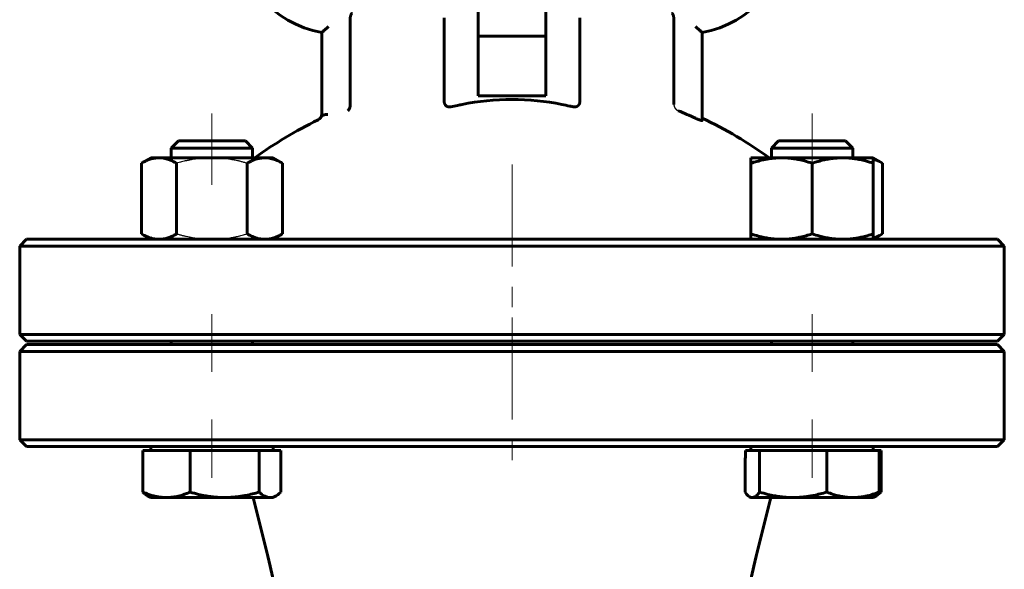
# Model space of a CAD drawing. Header units: millimetres. Extents: x 0 to 594, y 0 to 420.
# Tile 3 of 8: x 146 to 218, y 213 to 253. Entities that reach past the tile are written whole.
import ezdxf

# ---------------------------------------------------------------- set-up
doc = ezdxf.new("R2010")
doc.units = ezdxf.units.MM
for name, pattern in [('K5LT-1', [0]), ('K5LT_AXLED', [12, 7.5, -1.5, 1.5, -1.5]), ('K5LT_BASIC', [0])]:
    doc.linetypes.add(name, pattern=pattern)
doc.layers.add('Системный слой (1)', color=7, linetype='Continuous', true_color=0x6c6c6c)

# ---------------------------------------------------------------- blocks, each defined once
blk = doc.blocks.new('U0')
at = {"layer": 'Системный слой (1)', "color": 143, "linetype": 'K5LT_BASIC', "lineweight": 60, "true_color": 0x33acca}
for p, q in [((206.679, 244.081), (201.874, 244.081)), ((206.801, 244.081), (206.679, 244.081))]:
    blk.add_line(p, q, dxfattribs=at)
blk = doc.blocks.new('U1')
at = {"layer": 'Системный слой (1)', "color": 143, "linetype": 'K5LT_BASIC', "lineweight": 60, "true_color": 0x33acca}
for p, q in [((199.397, 218.233), (199.516, 218.081)), ((199.516, 218.081), (199.629, 217.967)), ((199.629, 217.967), (199.738, 217.888)), ((199.738, 217.888), (199.803, 217.856)), ((199.803, 217.856), (199.869, 217.837)), ((199.869, 217.837), (199.935, 217.831))]:
    blk.add_line(p, q, dxfattribs=at)
blk = doc.blocks.new('U2')
at = {"layer": 'Системный слой (1)', "color": 143, "linetype": 'K5LT_BASIC', "lineweight": 60, "true_color": 0x33acca}
for p, q in [((209.059, 242.662), (208.837, 242.739)), ((209.291, 242.558), (209.059, 242.662)), ((209.533, 242.429), (209.291, 242.558))]:
    blk.add_line(p, q, dxfattribs=at)
blk = doc.blocks.new('U3')
at = {"layer": 'Системный слой (1)', "color": 143, "linetype": 'K5LT_BASIC', "lineweight": 60, "true_color": 0x33acca}
for p, q in [((209.06, 237), (209.291, 237.103)), ((209.291, 237.103), (209.533, 237.233)), ((208.837, 236.922), (209.06, 237))]:
    blk.add_line(p, q, dxfattribs=at)
blk = doc.blocks.new('U4')
at = {"layer": 'Системный слой (1)', "color": 143, "linetype": 'K5LT_BASIC', "lineweight": 60, "true_color": 0x33acca}
for p, q in [((209.3, 218.126), (209.421, 218.233)), ((208.989, 217.922), (209.016, 217.936)), ((209.016, 217.936), (209.043, 217.95)), ((209.043, 217.95), (209.07, 217.965)), ((209.07, 217.965), (209.183, 218.037)), ((209.183, 218.037), (209.3, 218.126))]:
    blk.add_line(p, q, dxfattribs=at)
blk = doc.blocks.new('U6')
at = {"layer": 'Системный слой (1)', "color": 143, "linetype": 'K5LT_BASIC', "lineweight": 60, "true_color": 0x33acca}
for start, end in [(116.06522, 125.65144), (54.34856, 64.48361)]:
    blk.add_arc((182.24, 216.422), 32.5, start, end, dxfattribs=at)
blk = doc.blocks.new('U10')
at = {"layer": 'Системный слой (1)', "color": 143, "linetype": 'K5LT_BASIC', "lineweight": 60, "true_color": 0x33acca}
for p, q in [((182.24, 229.081), (146.49, 229.081)), ((217.99, 229.081), (182.24, 229.081))]:
    blk.add_line(p, q, dxfattribs=at)
blk = doc.blocks.new('U11')
at = {"layer": 'Системный слой (1)', "color": 143, "linetype": 'K5LT_BASIC', "lineweight": 60, "true_color": 0x33acca}
for p, q in [((146.49, 229.331), (182.24, 229.331)), ((182.24, 229.331), (217.99, 229.331))]:
    blk.add_line(p, q, dxfattribs=at)
blk = doc.blocks.new('U18')
at = {"layer": 'Системный слой (1)', "color": 143, "linetype": 'K5LT_BASIC', "lineweight": 60, "true_color": 0x33acca}
for p, q in [((159.38, 244.081), (157.68, 244.081)), ((162.606, 244.081), (159.38, 244.081))]:
    blk.add_line(p, q, dxfattribs=at)
blk = doc.blocks.new('U19')
at = {"layer": 'Системный слой (1)', "color": 143, "linetype": 'K5LT_BASIC', "lineweight": 60, "true_color": 0x33acca}
for p, q in [((165.105, 218.126), (165.227, 218.233)), ((164.422, 217.831), (164.571, 217.846)), ((164.571, 217.846), (164.723, 217.891)), ((164.723, 217.891), (164.876, 217.965)), ((164.876, 217.965), (164.988, 218.037)), ((164.988, 218.037), (165.105, 218.126))]:
    blk.add_line(p, q, dxfattribs=at)

msp = doc.modelspace()

# ---------------------------------------------------------------- linework, layer by layer
at = {"layer": 'Системный слой (1)', "color": 143, "linetype": 'K5LT_BASIC', "lineweight": 60, "true_color": 0x33acca}
for p, q in [((179.7402, 252.7324), (179.7402, 255.4279)), ((184.7402, 255.4279), (184.7402, 252.7324)), ((177.2402, 253.1238), (177.2402, 247.0277)), ((187.2402, 247.0277), (187.2402, 253.1238)), ((170.3159, 252.9558), (170.3159, 246.8974)), ((179.7402, 252.7324), (179.7402, 251.7992)), ((184.7402, 252.7324), (184.7402, 251.7992)), ((194.1644, 246.7535), (194.1644, 252.9558)), ((168.2402, 252.0607), (168.2402, 246.2329)), ((179.7402, 247.3841), (179.7402, 251.7992)), ((179.7402, 251.7753), (184.7402, 251.7753)), ((184.7402, 251.7992), (184.7402, 247.3841)), ((196.2402, 245.5714), (196.2402, 252.0607)), ((184.7402, 247.3841), (179.7402, 247.3841)), ((168.2402, 246.2329), (168.2402, 245.8812)), ((157.6799, 244.0808), (157.1431, 243.544)), ((162.6063, 244.0808), (163.1431, 243.544)), ((201.874, 244.0808), (201.3373, 243.544)), ((206.8005, 244.0808), (207.3373, 243.544)), ((157.1431, 243.544), (159.2135, 243.544)), ((157.1431, 242.8308), (157.1431, 243.544)), ((159.2135, 243.544), (163.1431, 243.544)), ((163.1431, 242.8308), (163.1431, 243.544)), ((201.3373, 242.8308), (201.3373, 243.544)), ((201.3373, 243.544), (207.1896, 243.544)), ((207.1896, 243.544), (207.3373, 243.544)), ((207.3373, 242.8308), (207.3373, 243.544)), ((155.6431, 242.8308), (154.947, 242.4289)), ((154.947, 242.4289), (154.947, 237.2327)), ((155.6431, 242.8308), (156.246, 242.8308)), ((156.246, 242.8308), (160.1431, 242.8308)), ((157.545, 242.4289), (157.545, 237.2327)), ((160.1431, 242.8308), (164.0402, 242.8308)), ((162.7412, 242.4289), (162.7412, 237.2327)), ((164.0402, 242.8308), (164.6431, 242.8308)), ((164.6431, 242.8308), (165.3393, 242.4289)), ((165.3393, 242.4289), (165.3393, 237.2327)), ((199.8373, 242.4289), (199.8373, 242.8308)), ((199.8373, 242.8308), (202.0873, 242.8308)), ((199.8373, 242.4289), (199.8373, 237.2327)), ((202.0873, 242.8308), (206.5873, 242.8308)), ((204.3373, 242.4289), (204.3373, 237.2327)), ((206.5873, 242.8308), (208.8373, 242.8308)), ((208.8373, 242.8308), (209.5334, 242.4289)), ((208.8373, 242.8308), (208.8373, 242.4289)), ((208.8373, 242.4289), (208.8373, 237.2327)), ((209.5334, 242.4289), (209.5334, 237.2327)), ((155.6431, 236.8308), (154.947, 237.2327)), ((164.6431, 236.8308), (165.3393, 237.2327)), ((199.8373, 236.8308), (199.8373, 237.2327)), ((208.8373, 236.8308), (209.5334, 237.2327)), ((208.8373, 237.2327), (208.8373, 236.8308)), ((146.4902, 236.8308), (145.9902, 236.3308)), ((156.9611, 236.8308), (146.4902, 236.8308)), ((182.2402, 236.8308), (156.9611, 236.8308)), ((207.5193, 236.8308), (182.2402, 236.8308)), ((217.9902, 236.8308), (207.5193, 236.8308)), ((217.9902, 236.8308), (218.4902, 236.3308)), ((145.9902, 236.3308), (182.2402, 236.3308)), ((145.9902, 229.8308), (145.9902, 236.3308)), ((182.2402, 236.3308), (218.4902, 236.3308)), ((218.4902, 229.8308), (218.4902, 236.3308)), ((146.4902, 229.3308), (145.9902, 229.8308)), ((182.2402, 229.8308), (145.9902, 229.8308)), ((218.4902, 229.8308), (182.2402, 229.8308)), ((217.9902, 229.3308), (218.4902, 229.8308)), ((157.1431, 229.0808), (157.1431, 229.3308)), ((163.1431, 229.0808), (163.1431, 229.3308)), ((201.3373, 229.0808), (201.3373, 229.3308)), ((207.3373, 229.0808), (207.3373, 229.3308)), ((146.4902, 229.0808), (145.9902, 228.5808)), ((145.9902, 222.0808), (145.9902, 228.5808)), ((145.9902, 228.5808), (182.2402, 228.5808)), ((182.2402, 228.5808), (218.4902, 228.5808)), ((217.9902, 229.0808), (218.4902, 228.5808)), ((218.4902, 222.0808), (218.4902, 228.5808)), ((146.4902, 221.5808), (145.9902, 222.0808)), ((182.2402, 222.0808), (145.9902, 222.0808)), ((218.4902, 222.0808), (182.2402, 222.0808)), ((217.9902, 221.5808), (218.4902, 222.0808)), ((146.4902, 221.5808), (156.9611, 221.5808)), ((155.0595, 221.2808), (156.7963, 221.2808)), ((155.0595, 221.2808), (155.0595, 218.2327)), ((155.6431, 221.2808), (155.6431, 221.5808)), ((156.7963, 221.2808), (158.533, 221.2808)), ((156.9611, 221.5808), (182.2402, 221.5808)), ((158.533, 221.2808), (158.533, 218.2327)), ((158.533, 221.2808), (161.0748, 221.2808)), ((161.0748, 221.2808), (163.6166, 221.2808)), ((163.6166, 221.2808), (163.6166, 218.2327)), ((163.6166, 221.2808), (164.4216, 221.2808)), ((164.4216, 221.2808), (165.2267, 221.2808)), ((164.6431, 221.2808), (164.6431, 221.5808)), ((165.2267, 221.2808), (165.2267, 218.2327)), ((182.2402, 221.5808), (207.5193, 221.5808)), ((199.4444, 221.2808), (199.9348, 221.2808)), ((199.8373, 221.2808), (199.8373, 221.5808)), ((199.9348, 221.2808), (200.4727, 221.2808)), ((200.4727, 221.2808), (202.9429, 221.2808)), ((200.4727, 221.2808), (200.4727, 218.2327)), ((202.9429, 221.2808), (205.4131, 221.2808)), ((205.4131, 221.2808), (207.3454, 221.2808)), ((205.4131, 221.2808), (205.4131, 218.2327)), ((207.3454, 221.2808), (209.2777, 221.2808)), ((207.5193, 221.5808), (217.9902, 221.5808)), ((208.8373, 221.2808), (208.8373, 221.5808)), ((209.2777, 221.2808), (209.2777, 218.2327)), ((209.2777, 221.2808), (209.4208, 221.2808)), ((209.4208, 221.2808), (209.4208, 218.2327)), ((199.3969, 220.0494), (199.3969, 218.2327)), ((155.6431, 217.8308), (155.4102, 217.9653)), ((156.7963, 217.8308), (155.6431, 217.8308)), ((161.0748, 217.8308), (156.7963, 217.8308)), ((164.4216, 217.8308), (161.0748, 217.8308)), ((164.2544, 213.5238), (163.1777, 217.8308)), ((164.6431, 217.8308), (164.4216, 217.8308)), ((164.6431, 217.8308), (164.876, 217.9653)), ((199.8373, 217.8308), (199.7376, 217.8883)), ((199.9348, 217.8308), (199.8373, 217.8308)), ((202.9429, 217.8308), (199.9348, 217.8308)), ((200.2259, 213.5238), (201.3027, 217.8308)), ((207.3454, 217.8308), (202.9429, 217.8308)), ((208.8373, 217.8308), (207.3454, 217.8308)), ((208.8373, 217.8308), (208.9369, 217.8883)), ((208.937, 217.8883), (209.0702, 217.9653))]:
    msp.add_line(p, q, dxfattribs=at)
at = {"layer": 'Системный слой (1)', "color": 30, "linetype": 'K5LT_AXLED', "lineweight": 18, "true_color": 0xff8000}
for p, q in [((160.1431, 240.8308), (160.1431, 246.0808)), ((204.3373, 240.8308), (204.3373, 246.0808)), ((182.2402, 242.3289), (182.2402, 227.3308)), ((160.1431, 227.0808), (160.1431, 231.3308)), ((204.3373, 227.0808), (204.3373, 231.3308)), ((182.2402, 231.0808), (182.2402, 219.5808)), ((160.1431, 219.2808), (160.1431, 223.5808)), ((204.3373, 219.2808), (204.3373, 223.5808))]:
    msp.add_line(p, q, dxfattribs=at)
at = {"layer": 'Системный слой (1)', "color": 143, "linetype": 'K5LT_BASIC', "lineweight": 60, "true_color": 0x33acca}
for centre, radius, start, end in [((169.4902, 259.4558), 7.5, 180, 260.405932), ((194.9902, 259.4558), 7.5, 279.594068, 0), ((167.7402, 246.0658), 0.5, 296.065218, 0), ((182.2402, 216.422), 32.2829, 65.28041, 67.716161), ((67.2402, 189.2703), 100, 0, 14.036243), ((297.2402, 189.2703), 100, 165.963757, 180)]:
    msp.add_arc(centre, radius, start, end, dxfattribs=at)
for centre, major_axis, ratio, start_param, end_param in [((182.2402, 238.7891), (-12.5, 0), 0.6666667, 4.413712, 5.0110659), ((198.2356, 236.4859), (0.32, 31.5683), 0.0492474, 4.1652626, 4.2103445)]:
    msp.add_ellipse(centre, major_axis=major_axis, ratio=ratio, start_param=start_param, end_param=end_param, dxfattribs=at)
for points, knots in [([(170.4849, 253.4558), (170.4757, 253.4558), (170.458, 253.4521), (170.4289, 253.433), (170.405, 253.4033), (170.3867, 253.3695), (170.3739, 253.3406), (170.3621, 253.3081), (170.3515, 253.2713), (170.3434, 253.2373), (170.3365, 253.2029), (170.33, 253.1636), (170.3232, 253.1097), (170.3174, 253.039), (170.3159, 252.9853), (170.3159, 252.9558)], [0, 0, 0, 0, 1.6701691, 3.1587893, 5.2565769, 6.2706178, 7.0592022, 8.2240393, 9.3014486, 10.1517089, 10.7764395, 11.7142216, 12.7692604, 14.1756099, 16, 16, 16, 16]), ([(194.1644, 252.9558), (194.1644, 252.9938), (194.1624, 253.0525), (194.1541, 253.1393), (194.1452, 253.1981), (194.1339, 253.2513), (194.1243, 253.2882), (194.1155, 253.3155), (194.1054, 253.343), (194.0905, 253.3776), (194.0674, 253.4149), (194.0408, 253.4414), (194.0168, 253.4537), (194.0018, 253.4558), (193.9955, 253.4558)], [0, 0, 0, 0, 2.2030377, 3.2811608, 4.9847597, 5.7815907, 6.8481065, 7.7009663, 8.0546892, 9.2715815, 10.9666318, 12.4792272, 13.921239, 15, 15, 15, 15]), ([(168.7402, 252.4961), (168.7003, 252.4603), (168.6308, 252.3984), (168.5516, 252.3287), (168.4853, 252.2708), (168.4293, 252.2223), (168.3809, 252.1805), (168.341, 252.1464), (168.3042, 252.115), (168.273, 252.0885), (168.2532, 252.0717), (168.2426, 252.0628), (168.2402, 252.0607), (168.2402, 252.0607)], [0, 0, 0, 0, 2.444802, 4.2175798, 4.9429834, 6.7163987, 7.9801547, 8.5212378, 9.9108339, 11.2659029, 12.119508, 13.0892541, 14, 14, 14, 14]), ([(195.7402, 252.4961), (195.7801, 252.4603), (195.8496, 252.3984), (195.9288, 252.3287), (195.9951, 252.2708), (196.0511, 252.2223), (196.0995, 252.1805), (196.1394, 252.1464), (196.1762, 252.115), (196.2074, 252.0885), (196.2272, 252.0717), (196.2377, 252.0628), (196.2402, 252.0607), (196.2402, 252.0607)], [0, 0, 0, 0, 2.444802, 4.2175798, 4.9429834, 6.7163987, 7.9801547, 8.5212378, 9.9108339, 11.2659029, 12.119508, 13.0892541, 14, 14, 14, 14]), ([(170.1407, 246.294), (170.1665, 246.3101), (170.2025, 246.3412), (170.2427, 246.3946), (170.2745, 246.4497), (170.2975, 246.5084), (170.3125, 246.5696), (170.3201, 246.6156), (170.3253, 246.6764), (170.3245, 246.7234), (170.3219, 246.7535)], [0, 0, 0, 0, 2.4648811, 3.6884731, 4.8318135, 6.8229859, 7.6705075, 8.5563696, 9.4668914, 11, 11, 11, 11]), ([(177.3034, 246.7535), (177.2901, 246.7783), (177.2696, 246.8268), (177.2499, 246.9039), (177.2415, 246.9703), (177.2402, 247.0118), (177.2402, 247.0277)], [0, 0, 0, 0, 2.111918, 3.8791931, 5.7831945, 7, 7, 7, 7]), ([(177.3034, 246.7535), (177.3073, 246.7465), (177.3123, 246.7378), (177.3199, 246.7256), (177.3273, 246.7148), (177.3368, 246.7022), (177.349, 246.6876), (177.3598, 246.6762), (177.3748, 246.6618), (177.3893, 246.6497), (177.4087, 246.6357), (177.4258, 246.6251), (177.4494, 246.6124), (177.4746, 246.6013), (177.5047, 246.5912), (177.5335, 246.5838), (177.5638, 246.5783), (177.5993, 246.5744), (177.6395, 246.5731), (177.6731, 246.575), (177.6955, 246.5775), (177.7067, 246.5789), (177.7216, 246.5812), (177.7327, 246.5833), (177.7402, 246.5847)], [0, 0, 0, 0, 1.2357024, 1.5540039, 2.2187777, 3.2767382, 4.0244251, 5.216683, 5.7746824, 7.3663978, 8.2720193, 9.6710545, 10.6274919, 12.5633253, 14.0005445, 15.4355087, 16.9199969, 18.4261442, 20.4549466, 22.475452, 22.9791114, 23.4828072, 23.9871103, 25, 25, 25, 25]), ([(177.7402, 246.5847), (177.907, 246.6188), (178.1848, 246.676), (178.4531, 246.7312), (178.562, 246.7535)], [0, 0, 0, 0, 2.9416618, 5, 5, 5, 5]), ([(185.9184, 246.7535), (186.1078, 246.7147), (186.3808, 246.6584), (186.6612, 246.6009), (186.7402, 246.5847)], [0, 0, 0, 0, 3.599175, 5, 5, 5, 5]), ([(186.7402, 246.5847), (186.7537, 246.5822), (186.7717, 246.5792), (186.7943, 246.5764), (186.8076, 246.5752), (186.8296, 246.5738), (186.8556, 246.5734), (186.8895, 246.5752), (186.9218, 246.579), (186.9557, 246.5858), (186.9891, 246.5952), (187.0203, 246.6073), (187.0483, 246.6213), (187.0681, 246.6334), (187.0853, 246.6454), (187.0994, 246.6565), (187.1176, 246.6729), (187.1322, 246.6883), (187.1469, 246.7064), (187.1553, 246.7178), (187.1661, 246.7341), (187.172, 246.7445), (187.177, 246.7535)], [0, 0, 0, 0, 1.7312151, 2.2971084, 2.8596451, 3.4180793, 5.0823705, 6.1768874, 7.7864018, 9.3372761, 10.790484, 12.5036625, 14.0190452, 15.3280707, 15.9309446, 17.1341039, 18.0007964, 19.5537888, 20.2479376, 21.3440403, 21.5554349, 23, 23, 23, 23]), ([(187.2402, 247.0277), (187.2402, 246.9975), (187.2366, 246.9397), (187.2193, 246.8539), (187.1973, 246.7937), (187.1811, 246.7612), (187.177, 246.7535)], [0, 0, 0, 0, 2.3108771, 4.2823811, 6.3482622, 7, 7, 7, 7]), ([(168.2402, 245.8812), (168.2402, 245.8945), (168.2514, 245.9177), (168.2878, 245.9449), (168.3265, 245.9642), (168.3682, 245.98), (168.421, 245.9948), (168.4836, 246.0077), (168.5666, 246.0198), (168.632, 246.025), (168.6735, 246.0267)], [0, 0, 0, 0, 2.0791242, 3.631915, 4.5593443, 5.5796391, 6.7452757, 7.9111696, 9.0779638, 11, 11, 11, 11]), ([(196.2402, 245.5714), (196.2402, 245.5689), (196.2376, 245.5658), (196.2236, 245.564), (196.1989, 245.5677), (196.1666, 245.5763), (196.1368, 245.5852), (196.1038, 245.5961), (196.069, 245.6086), (196.0271, 245.6243), (195.9741, 245.645), (195.8803, 245.6839), (195.7997, 245.7195), (195.7486, 245.7428), (195.7402, 245.7467)], [0, 0, 0, 0, 1.3135429, 2.2072815, 4.1502594, 5.2791437, 5.8117849, 7.0847187, 8.2179519, 8.6072487, 10.2036082, 11.8078671, 14.4667911, 15, 15, 15, 15]), ([(156.246, 242.8308), (156.1894, 242.8308), (156.0783, 242.826), (155.9126, 242.8046), (155.7523, 242.771), (155.5955, 242.7262), (155.4132, 242.6613), (155.1986, 242.5669), (155.0325, 242.4783), (154.947, 242.4289)], [0, 0, 0, 0, 1.4138581, 2.7452481, 4.0036736, 5.2067735, 6.3892885, 8.1629554, 10, 10, 10, 10]), ([(157.545, 242.4289), (157.4334, 242.4933), (157.2436, 242.592), (156.989, 242.6965), (156.7739, 242.7636), (156.5741, 242.8064), (156.4003, 242.827), (156.2919, 242.8308), (156.246, 242.8308)], [0, 0, 0, 0, 2.0902735, 3.6965355, 5.221998, 6.6505996, 8.0107907, 9, 9, 9, 9]), ([(164.0402, 242.8308), (163.9836, 242.8308), (163.8725, 242.826), (163.7068, 242.8046), (163.5466, 242.771), (163.3897, 242.7262), (163.2074, 242.6613), (162.9928, 242.5669), (162.8268, 242.4783), (162.7412, 242.4289)], [0, 0, 0, 0, 1.4138581, 2.7452481, 4.0036736, 5.2067735, 6.3892885, 8.1629554, 10, 10, 10, 10]), ([(165.3393, 242.4289), (165.2277, 242.4933), (165.0378, 242.592), (164.7832, 242.6965), (164.5681, 242.7636), (164.3684, 242.8064), (164.1946, 242.827), (164.0861, 242.8308), (164.0402, 242.8308)], [0, 0, 0, 0, 2.0902735, 3.6965355, 5.221998, 6.6505996, 8.0107907, 9, 9, 9, 9]), ([(202.0873, 242.8308), (201.9893, 242.8308), (201.7968, 242.826), (201.5097, 242.8046), (201.2322, 242.771), (200.9606, 242.7262), (200.6449, 242.6613), (200.2731, 242.5669), (199.9855, 242.4783), (199.8373, 242.4289)], [0, 0, 0, 0, 1.4138581, 2.7452481, 4.0036736, 5.2067735, 6.3892885, 8.1629554, 10, 10, 10, 10]), ([(204.3373, 242.4289), (204.144, 242.4933), (203.8151, 242.592), (203.3742, 242.6965), (203.0016, 242.7636), (202.6556, 242.8064), (202.3546, 242.827), (202.1667, 242.8308), (202.0873, 242.8308)], [0, 0, 0, 0, 2.0902735, 3.6965355, 5.221998, 6.6505996, 8.0107907, 9, 9, 9, 9]), ([(206.5873, 242.8308), (206.4893, 242.8308), (206.2968, 242.826), (206.0097, 242.8046), (205.7322, 242.771), (205.4606, 242.7262), (205.1449, 242.6613), (204.7731, 242.5669), (204.4855, 242.4783), (204.3373, 242.4289)], [0, 0, 0, 0, 1.4138581, 2.7452481, 4.0036736, 5.2067735, 6.3892885, 8.1629554, 10, 10, 10, 10]), ([(208.8373, 242.4289), (208.644, 242.4933), (208.3151, 242.592), (207.8742, 242.6965), (207.5016, 242.7636), (207.1556, 242.8064), (206.8546, 242.827), (206.6667, 242.8308), (206.5873, 242.8308)], [0, 0, 0, 0, 2.0902735, 3.6965355, 5.221998, 6.6505996, 8.0107907, 9, 9, 9, 9]), ([(154.947, 237.2327), (155.0586, 237.1683), (155.2484, 237.0697), (155.503, 236.9651), (155.7181, 236.898), (155.9178, 236.8552), (156.0916, 236.8347), (156.2001, 236.8308), (156.246, 236.8308)], [0, 0, 0, 0, 2.0902735, 3.6965355, 5.221998, 6.6505996, 8.0107907, 9, 9, 9, 9]), ([(156.246, 236.8308), (156.3026, 236.8308), (156.4137, 236.8356), (156.5794, 236.857), (156.7396, 236.8906), (156.8965, 236.9354), (157.0788, 237.0003), (157.2934, 237.0947), (157.4594, 237.1833), (157.545, 237.2327)], [0, 0, 0, 0, 1.4138581, 2.7452481, 4.0036736, 5.2067735, 6.3892885, 8.1629554, 10, 10, 10, 10]), ([(162.7412, 237.2327), (162.8528, 237.1683), (163.0427, 237.0697), (163.2972, 236.9651), (163.5123, 236.898), (163.7121, 236.8552), (163.8859, 236.8347), (163.9943, 236.8308), (164.0402, 236.8308)], [0, 0, 0, 0, 2.0902735, 3.6965355, 5.221998, 6.6505996, 8.0107907, 9, 9, 9, 9]), ([(164.0402, 236.8308), (164.0968, 236.8308), (164.2079, 236.8356), (164.3737, 236.857), (164.5339, 236.8906), (164.6907, 236.9354), (164.873, 237.0003), (165.0877, 237.0947), (165.2537, 237.1833), (165.3393, 237.2327)], [0, 0, 0, 0, 1.4138581, 2.7452481, 4.0036736, 5.2067735, 6.3892885, 8.1629554, 10, 10, 10, 10]), ([(199.8373, 237.2327), (200.0306, 237.1683), (200.3594, 237.0697), (200.8003, 236.9651), (201.173, 236.898), (201.5189, 236.8552), (201.8199, 236.8347), (202.0078, 236.8308), (202.0873, 236.8308)], [0, 0, 0, 0, 2.0902735, 3.6965355, 5.221998, 6.6505996, 8.0107907, 9, 9, 9, 9]), ([(202.0873, 236.8308), (202.1853, 236.8308), (202.3778, 236.8356), (202.6648, 236.857), (202.9423, 236.8906), (203.214, 236.9354), (203.5297, 237.0003), (203.9015, 237.0947), (204.189, 237.1833), (204.3373, 237.2327)], [0, 0, 0, 0, 1.4138581, 2.7452481, 4.0036736, 5.2067735, 6.3892885, 8.1629554, 10, 10, 10, 10]), ([(204.3373, 237.2327), (204.5306, 237.1683), (204.8594, 237.0697), (205.3003, 236.9651), (205.673, 236.898), (206.0189, 236.8552), (206.3199, 236.8347), (206.5078, 236.8308), (206.5873, 236.8308)], [0, 0, 0, 0, 2.0902735, 3.6965355, 5.221998, 6.6505996, 8.0107907, 9, 9, 9, 9]), ([(206.5873, 236.8308), (206.6853, 236.8308), (206.8778, 236.8356), (207.1648, 236.857), (207.4423, 236.8906), (207.714, 236.9354), (208.0297, 237.0003), (208.4015, 237.0947), (208.689, 237.1833), (208.8373, 237.2327)], [0, 0, 0, 0, 1.4138581, 2.7452481, 4.0036736, 5.2067735, 6.3892885, 8.1629554, 10, 10, 10, 10]), ([(155.4102, 217.9653), (155.3565, 217.9963), (155.243, 218.072), (155.1229, 218.1737), (155.0595, 218.2327)], [0, 0, 0, 0, 2.4370199, 5, 5, 5, 5]), ([(155.0595, 218.2327), (155.2088, 218.1683), (155.4626, 218.0696), (155.8029, 217.965), (156.0906, 217.8979), (156.3576, 217.8552), (156.5899, 217.8346), (156.735, 217.8308), (156.7963, 217.8308)], [0, 0, 0, 0, 2.0902735, 3.6965355, 5.221998, 6.6505996, 8.0107907, 9, 9, 9, 9]), ([(156.7963, 217.8308), (156.8719, 217.8308), (157.0205, 217.8356), (157.2421, 217.857), (157.4563, 217.8906), (157.666, 217.9353), (157.9097, 218.0002), (158.1967, 218.0946), (158.4186, 218.1833), (158.533, 218.2327)], [0, 0, 0, 0, 1.4138581, 2.7452481, 4.0036736, 5.2067735, 6.3892885, 8.1629554, 10, 10, 10, 10]), ([(158.533, 218.2327), (158.7514, 218.1683), (159.1229, 218.0696), (159.621, 217.965), (160.0419, 217.8979), (160.4327, 217.8552), (160.7728, 217.8346), (160.9851, 217.8308), (161.0748, 217.8308)], [0, 0, 0, 0, 2.0902735, 3.6965355, 5.221998, 6.6505996, 8.0107907, 9, 9, 9, 9]), ([(161.0748, 217.8308), (161.1855, 217.8308), (161.403, 217.8356), (161.7272, 217.857), (162.0407, 217.8906), (162.3476, 217.9353), (162.7043, 218.0002), (163.1243, 218.0946), (163.4491, 218.1833), (163.6166, 218.2327)], [0, 0, 0, 0, 1.4138581, 2.7452481, 4.0036736, 5.2067735, 6.3892885, 8.1629554, 10, 10, 10, 10]), ([(163.6166, 218.2327), (163.6858, 218.1683), (163.8034, 218.0696), (163.9612, 217.965), (164.0945, 217.8979), (164.2183, 217.8552), (164.326, 217.8346), (164.3932, 217.8308), (164.4216, 217.8308)], [0, 0, 0, 0, 2.0902735, 3.6965355, 5.221998, 6.6505996, 8.0107907, 9, 9, 9, 9]), ([(199.9348, 217.8308), (199.9582, 217.8308), (200.0042, 217.8356), (200.0729, 217.857), (200.1392, 217.8906), (200.2042, 217.9353), (200.2796, 218.0002), (200.3685, 218.0946), (200.4373, 218.1833), (200.4727, 218.2327)], [0, 0, 0, 0, 1.4138581, 2.7452481, 4.0036736, 5.2067735, 6.3892885, 8.1629554, 10, 10, 10, 10]), ([(200.4727, 218.2327), (200.6849, 218.1683), (201.046, 218.0696), (201.53, 217.965), (201.9391, 217.8979), (202.3189, 217.8552), (202.6494, 217.8346), (202.8557, 217.8308), (202.9429, 217.8308)], [0, 0, 0, 0, 2.0902735, 3.6965355, 5.221998, 6.6505996, 8.0107907, 9, 9, 9, 9]), ([(202.9429, 217.8308), (203.0505, 217.8308), (203.2619, 217.8356), (203.577, 217.857), (203.8816, 217.8906), (204.1799, 217.9353), (204.5265, 218.0002), (204.9347, 218.0946), (205.2504, 218.1833), (205.4131, 218.2327)], [0, 0, 0, 0, 1.4138581, 2.7452481, 4.0036736, 5.2067735, 6.3892885, 8.1629554, 10, 10, 10, 10]), ([(205.4131, 218.2327), (205.5791, 218.1683), (205.8616, 218.0696), (206.2402, 217.965), (206.5602, 217.8979), (206.8573, 217.8552), (207.1158, 217.8346), (207.2772, 217.8308), (207.3454, 217.8308)], [0, 0, 0, 0, 2.0902735, 3.6965355, 5.221998, 6.6505996, 8.0107907, 9, 9, 9, 9]), ([(207.3454, 217.8308), (207.4296, 217.8308), (207.5949, 217.8356), (207.8414, 217.857), (208.0797, 217.8906), (208.313, 217.9353), (208.5841, 218.0002), (208.9034, 218.0946), (209.1504, 218.1833), (209.2777, 218.2327)], [0, 0, 0, 0, 1.4138581, 2.7452481, 4.0036736, 5.2067735, 6.3892885, 8.1629554, 10, 10, 10, 10]), ([(209.2777, 218.2327), (209.2299, 218.1661), (209.1499, 218.0661), (209.0379, 217.9561), (208.9716, 217.9083), (208.937, 217.8883)], [0, 0, 0, 0, 2.3258926, 4.060891, 6, 6, 6, 6])]:
    msp.add_open_spline(points, degree=3, knots=knots, dxfattribs=at)
msp.add_open_spline([(170.3159, 246.8974), (170.3159, 246.8488), (170.3179, 246.8001), (170.3219, 246.7535)], degree=3, dxfattribs=at)
at = {"layer": 'Системный слой (1)', "color": 7, "linetype": 'K5LT-1'}
for points, knots in [([(194.1644, 246.7535), (194.1644, 246.7467), (194.1647, 246.733), (194.1661, 246.7122), (194.1684, 246.6907), (194.171, 246.6744), (194.173, 246.6635), (194.1746, 246.6553), (194.177, 246.6445), (194.1815, 246.6266), (194.1865, 246.6097), (194.1917, 246.5942), (194.1955, 246.5838), (194.1995, 246.5736), (194.2034, 246.5643), (194.2071, 246.5559), (194.2107, 246.5481), (194.2145, 246.5403), (194.2185, 246.5322), (194.223, 246.5238), (194.2278, 246.5151), (194.2329, 246.5064), (194.2381, 246.4978), (194.2435, 246.4894), (194.251, 246.4781), (194.2592, 246.4666), (194.2679, 246.4551), (194.2759, 246.4451), (194.2849, 246.4344), (194.2951, 246.4231), (194.3054, 246.4122), (194.3145, 246.4032), (194.3221, 246.396), (194.3284, 246.3901), (194.335, 246.3843), (194.3419, 246.3784), (194.3493, 246.3723), (194.3571, 246.3661), (194.3651, 246.3599), (194.3733, 246.354), (194.3815, 246.3481), (194.3928, 246.3405), (194.4049, 246.3328), (194.4176, 246.3253), (194.429, 246.319), (194.4413, 246.3125), (194.4546, 246.3059), (194.4681, 246.2997), (194.4772, 246.2958), (194.4817, 246.294)], [0.30281118, 0.30281118, 0.30281118, 0.30281118, 0.30682716, 0.31084313, 0.3148591, 0.31887507, 0.31992783, 0.32098058, 0.32351495, 0.32604931, 0.33111804, 0.33325505, 0.33539206, 0.33752906, 0.33966607, 0.3413369, 0.34300774, 0.34467857, 0.3463494, 0.34820487, 0.35006035, 0.35191582, 0.35377129, 0.35562676, 0.35748224, 0.36119318, 0.3633275, 0.36546183, 0.36835773, 0.37125363, 0.37414953, 0.37704543, 0.37872642, 0.38040741, 0.3820884, 0.38376939, 0.38563841, 0.38750742, 0.38937644, 0.39124545, 0.39311447, 0.39498348, 0.39872151, 0.40091993, 0.40311835, 0.40596439, 0.40881043, 0.41165648, 0.41450252, 0.41450252, 0.41450252, 0.41450252]), ([(160.1431, 242.8308), (160.1015, 242.8308), (160.0189, 242.8301), (159.8961, 242.8272), (159.7739, 242.8224), (159.6105, 242.8134), (159.4057, 242.7974), (159.1693, 242.7717), (158.9412, 242.7407), (158.758, 242.7111), (158.6096, 242.6843), (158.4975, 242.6628), (158.3844, 242.6397), (158.2503, 242.6107), (158.0944, 242.5747), (157.9152, 242.5303), (157.7324, 242.482), (157.6079, 242.4471), (157.545, 242.4289)], [0.52713875, 0.52713875, 0.52713875, 0.52713875, 0.5531458, 0.57915286, 0.60515992, 0.63116698, 0.68318109, 0.7351952, 0.78051926, 0.82584332, 0.84850535, 0.87116737, 0.8938294, 0.91649143, 0.95093795, 0.98538446, 1.01983098, 1.05427749, 1.05427749, 1.05427749, 1.05427749]), ([(162.7412, 242.4289), (162.7015, 242.4404), (162.6213, 242.4631), (162.5009, 242.496), (162.3829, 242.527), (162.2281, 242.566), (162.0378, 242.6108), (161.8499, 242.6507), (161.6994, 242.6801), (161.5849, 242.701), (161.4714, 242.7202), (161.2457, 242.7557), (160.9959, 242.7867), (160.7205, 242.8103), (160.4644, 242.826), (160.2721, 242.8308), (160.1431, 242.8308)], [0, 0, 0, 0, 0.02222954, 0.04445907, 0.06668861, 0.08891815, 0.13337722, 0.1778363, 0.20113281, 0.22442932, 0.24772582, 0.27102233, 0.36420837, 0.40494097, 0.44567356, 0.52713875, 0.52713875, 0.52713875, 0.52713875]), ([(157.545, 237.2327), (157.5847, 237.2213), (157.6649, 237.1985), (157.7853, 237.1656), (157.9033, 237.1346), (158.0581, 237.0956), (158.2484, 237.0509), (158.4363, 237.0109), (158.5868, 236.9816), (158.7013, 236.9607), (158.8149, 236.9414), (159.0405, 236.9059), (159.2903, 236.8749), (159.5657, 236.8513), (159.8218, 236.8356), (160.0141, 236.8308), (160.1431, 236.8308)], [0, 0, 0, 0, 0.02222954, 0.04445907, 0.06668861, 0.08891815, 0.13337722, 0.1778363, 0.20113281, 0.22442932, 0.24772582, 0.27102233, 0.36420837, 0.40494097, 0.44567356, 0.52713875, 0.52713875, 0.52713875, 0.52713875]), ([(160.1431, 236.8308), (160.1847, 236.8308), (160.2673, 236.8315), (160.3901, 236.8344), (160.5123, 236.8392), (160.6757, 236.8482), (160.8805, 236.8642), (161.117, 236.8899), (161.345, 236.921), (161.5282, 236.9506), (161.6766, 236.9773), (161.7887, 236.9989), (161.9018, 237.022), (162.0359, 237.0509), (162.1918, 237.0869), (162.371, 237.1313), (162.5538, 237.1796), (162.6783, 237.2146), (162.7412, 237.2327)], [0.52713875, 0.52713875, 0.52713875, 0.52713875, 0.5531458, 0.57915286, 0.60515992, 0.63116698, 0.68318109, 0.7351952, 0.78051926, 0.82584332, 0.84850535, 0.87116737, 0.8938294, 0.91649143, 0.95093795, 0.98538446, 1.01983098, 1.05427749, 1.05427749, 1.05427749, 1.05427749])]:
    msp.add_open_spline(points, degree=3, knots=knots, dxfattribs=at)

# ---------------------------------------------------------------- block references
at = {"layer": 'Системный слой (1)'}
for name in ['U6', 'U18', 'U0', 'U2', 'U3', 'U11', 'U10', 'U19', 'U1', 'U4']:
    msp.add_blockref(name, (0, 0), dxfattribs=at)

doc.saveas('drawing.dxf')
